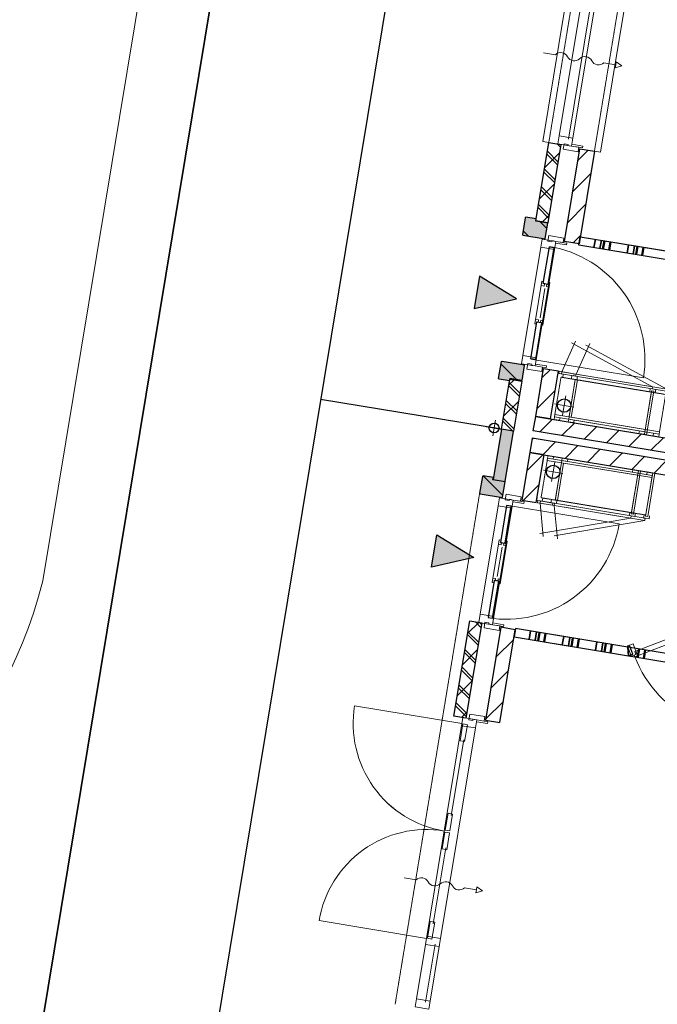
# Model space of a CAD drawing. Extents: x -1000932 to 2054797, y 285738 to 764020.
# Tile 40 of 256: x -313847 to -308629, y 542099 to 550157. Entities that reach past the tile are written whole.
import ezdxf

# ---------------------------------------------------------------- set-up
doc = ezdxf.new("R2010")
doc.units = 0
doc.header["$MEASUREMENT"] = 0
doc.header["$PDMODE"] = 33
doc.header["$PDSIZE"] = 1
doc.linetypes.add('DASHED', pattern=[0.75, 0.5, -0.25])
doc.layers.get('0').update_dxf_attribs({"color": 1, "linetype": 'CONTINUOUS'})
doc.layers.get('Defpoints').update_dxf_attribs({"linetype": 'CONTINUOUS'})
doc.layers.add('31.', color=7, linetype='CONTINUOUS')
doc.layers.add('HATCH_REACTORS', color=7, linetype='CONTINUOUS')
doc.styles.get("Standard").update_dxf_attribs({"font": 'romans.shx'})
doc.dimstyles.new('ARKEY_P_050A40_96', dxfattribs={"dimtxt": 324, "dimasz": 1, "dimexe": 0.18, "dimexo": 0.0625, "dimgap": 32.4, "dimtad": 0, "dimdec": 0, "dimzin": 0, "dimdsep": 46, "dimtxsty": 'Standard', "dimcen": 0.09, "dimse1": 1, "dimse2": 1, "dimclrd": 7, "dimadec": 0, "dimazin": 0, "dimtfac": 1, "dimtdec": 4, "dimtmove": 0, "dimatfit": 3, "dimfxl": 1, "dimtvp": 1, "dimtolj": 1, "dimtzin": 0, "dimlwd": 35, "dimarcsym": 0})
pattern_1 = [(45, (-31791.21, 918770.12), (106.06602, -106.066015), [])]
pattern_2 = [(135, (-31826.56, 918946.9), (84.852813, 84.852814), []), (135, (-31812.42, 918961.04), (84.852813, 84.852814), [])]
pattern_3 = [(135, (-31791.21, 918982.25), (106.066017, 106.06602), [])]

# ---------------------------------------------------------------- blocks, each defined once
blk = doc.blocks.new('*D85')
at = {"color": 7, "lineweight": 35, "transparency": 16777216}
blk.add_line((-313764.8, 541333), (-309905.1, 564674), dxfattribs=at)
at = {"color": 7, "transparency": 16777216}
for points in [[(-309905.3, 564674), (-309904.9, 564674), (-309904.9, 564675)], [(-313765, 541333), (-313764.7, 541333), (-313765, 541332)]]:
    blk.add_solid(points, dxfattribs=at)
at = {"layer": 'Defpoints', "color": 0, "transparency": 16777216}
for p in [(-309904.9, 564675), (-307028.3, 564199.3), (-310888.5, 540856.3)]:
    blk.add_point(p, dxfattribs=at)
at = {"color": 0, "transparency": 16777216, "insert": (-312154.6, 553056.4), "char_height": 324, "attachment_point": 5, "rotation": 80.61038}
blk.add_mtext('\\A1;23660', dxfattribs=at)

msp = doc.modelspace()

# ---------------------------------------------------------------- hatches: boundary and pattern name
at = {"layer": '31.', "linetype": 'Continuous'}
h = msp.add_hatch(dxfattribs=at)
h.set_pattern_fill('ARKEY_P_050A40_12', style=0, pattern_type=0)
h.set_pattern_definition(pattern_1)
h.paths.add_polyline_path([(-309523.744, 548496.029), (-309622.401, 548512.342), (-309516.369, 549153.654), (-309417.713, 549137.342)], flags=0)
h = msp.add_hatch(dxfattribs=at)
h.set_pattern_fill('ARKEY_P_050A40_33', style=0, pattern_type=0)
h.set_pattern_definition(pattern_2)
h.paths.add_polyline_path([(-309523.744, 548496.029), (-309622.401, 548512.342), (-309516.369, 549153.654), (-309417.713, 549137.342)], flags=0)
h = msp.add_hatch(dxfattribs=at)
h.set_pattern_fill('ARKEY_P_050A40_12', style=0, pattern_type=0)
h.set_pattern_definition(pattern_1)
h.paths.add_polyline_path([(-309523.744, 548496.029), (-309622.401, 548512.342), (-309516.369, 549153.654), (-309417.713, 549137.342)], flags=0)
h = msp.add_hatch(dxfattribs=at)
h.set_pattern_fill('ARKEY_P_050A40_33', style=0, pattern_type=0)
h.set_pattern_definition(pattern_2)
h.paths.add_polyline_path([(-309523.744, 548496.029), (-309622.401, 548512.342), (-309516.369, 549153.654), (-309417.713, 549137.342)], flags=0)
h = msp.add_hatch(dxfattribs=at)
h.set_pattern_fill('ARKEY_P_050A40_12', style=0, pattern_type=0)
h.set_pattern_definition(pattern_1)
h.paths.add_polyline_path([(-309261.463, 549101.373), (-309143.088, 549081.779), (-309268.713, 548322.092), (-309387.088, 548341.686)], flags=0)
h = msp.add_hatch(dxfattribs=at)
h.set_pattern_fill('ARKEY_P_050A40_12', style=0, pattern_type=0)
h.set_pattern_definition(pattern_1)
h.paths.add_polyline_path([(-309261.463, 549101.373), (-309143.088, 549081.779), (-309268.713, 548322.092), (-309387.088, 548341.686)], flags=0)
for color, points in [(253, [(-309524.557, 548491.092), (-309623.213, 548507.436), (-309619.963, 548527.154), (-309703.807, 548541.029), (-309709.557, 548536.904), (-309732.401, 548398.779), (-309728.307, 548393.029), (-309545.776, 548362.842), (-309544.963, 548367.779)]), (253, [(-309524.557, 548491.092), (-309623.213, 548507.436), (-309619.963, 548527.154), (-309703.807, 548541.029), (-309709.557, 548536.904), (-309732.401, 548398.779), (-309728.307, 548393.029), (-309545.776, 548362.842), (-309544.963, 548367.779)]), (7, [(-310126.119, 547794.904), (-309779.807, 547872.467), (-310082.713, 548057.342)]), (7, [(-310126.119, 547794.904), (-309779.807, 547872.467), (-310082.713, 548057.342)]), (253, [(-309737.307, 547204.592), (-309835.963, 547220.904), (-309839.244, 547201.154), (-309923.088, 547215.029), (-309927.213, 547220.779), (-309904.369, 547358.904), (-309898.619, 547363.029), (-309716.088, 547332.842), (-309716.932, 547327.904)]), (253, [(-309737.307, 547204.592), (-309835.963, 547220.904), (-309839.244, 547201.154), (-309923.088, 547215.029), (-309927.213, 547220.779), (-309904.369, 547358.904), (-309898.619, 547363.029), (-309716.088, 547332.842), (-309716.932, 547327.904)]), (7, [(-309805.994, 546789.248), (-309904.651, 546805.561), (-309972.526, 546395.123), (-309873.869, 546378.811)]), (7, [(-309805.994, 546789.217), (-309904.651, 546805.529), (-309972.526, 546395.092), (-309873.869, 546378.779)]), (253, [(-309874.682, 546373.873), (-309973.338, 546390.186), (-309970.088, 546409.904), (-310053.932, 546423.779), (-310059.682, 546419.654), (-310082.526, 546281.529), (-310078.432, 546275.779), (-309895.901, 546245.592), (-309895.088, 546250.529)]), (253, [(-309874.682, 546373.873), (-309973.338, 546390.186), (-309970.088, 546409.936), (-310053.932, 546423.779), (-310059.682, 546419.686), (-310082.526, 546281.561), (-310078.401, 546275.811), (-309895.901, 546245.623), (-309895.088, 546250.561)]), (7, [(-310432.838, 545940.123), (-310129.932, 545755.217), (-310476.244, 545677.686)]), (7, [(-310432.838, 545940.123), (-310129.932, 545755.217), (-310476.244, 545677.686)])]:
    msp.add_hatch(color=color, dxfattribs=at).paths.add_polyline_path(points, flags=0)
h = msp.add_hatch(dxfattribs=at)
h.set_pattern_fill('ARKEY_P_050A40_17', style=0, pattern_type=0)
h.set_pattern_definition(pattern_3)
h.paths.add_polyline_path([(-309524.557, 548491.092), (-309623.213, 548507.436), (-309619.963, 548527.154), (-309703.807, 548541.029), (-309709.557, 548536.904), (-309732.401, 548398.779), (-309728.307, 548393.029), (-309545.776, 548362.842), (-309544.963, 548367.779)], flags=0)
h = msp.add_hatch(dxfattribs=at)
h.set_pattern_fill('ARKEY_P_050A40_17', style=0, pattern_type=0)
h.set_pattern_definition(pattern_3)
h.paths.add_polyline_path([(-309524.557, 548491.092), (-309623.213, 548507.436), (-309619.963, 548527.154), (-309703.807, 548541.029), (-309709.557, 548536.904), (-309732.401, 548398.779), (-309728.307, 548393.029), (-309545.776, 548362.842), (-309544.963, 548367.779)], flags=0)
h = msp.add_hatch(dxfattribs=at)
h.set_pattern_fill('ARKEY_P_050A40_17', style=0, pattern_type=0)
h.set_pattern_definition(pattern_3)
h.paths.add_polyline_path([(-309737.307, 547204.592), (-309835.963, 547220.904), (-309839.244, 547201.154), (-309923.088, 547215.029), (-309927.213, 547220.779), (-309904.369, 547358.904), (-309898.619, 547363.029), (-309716.088, 547332.842), (-309716.932, 547327.904)], flags=0)
h = msp.add_hatch(dxfattribs=at)
h.set_pattern_fill('ARKEY_P_050A40_17', style=0, pattern_type=0)
h.set_pattern_definition(pattern_3)
h.paths.add_polyline_path([(-309737.307, 547204.592), (-309835.963, 547220.904), (-309839.244, 547201.154), (-309923.088, 547215.029), (-309927.213, 547220.779), (-309904.369, 547358.904), (-309898.619, 547363.029), (-309716.088, 547332.842), (-309716.932, 547327.904)], flags=0)
h = msp.add_hatch(dxfattribs=at)
h.set_pattern_fill('ARKEY_P_050A40_12', style=0, pattern_type=0)
h.set_pattern_definition(pattern_1)
h.paths.add_polyline_path([(-309559.057, 547301.811), (-309440.682, 547282.217), (-309505.276, 546891.529), (-309623.682, 546911.092)], flags=0)
h = msp.add_hatch(dxfattribs=at)
h.set_pattern_fill('ARKEY_P_050A40_12', style=0, pattern_type=0)
h.set_pattern_definition(pattern_1)
h.paths.add_polyline_path([(-309559.057, 547301.811), (-309440.682, 547282.217), (-309505.276, 546891.529), (-309623.682, 546911.092)], flags=0)
h = msp.add_hatch(dxfattribs=at)
h.set_pattern_fill('ARKEY_P_050A40_12', style=0, pattern_type=0)
h.set_pattern_definition(pattern_1)
h.paths.add_polyline_path([(-309805.994, 546789.217), (-309904.651, 546805.529), (-309836.776, 547215.967), (-309738.119, 547199.654)], flags=0)
h = msp.add_hatch(dxfattribs=at)
h.set_pattern_fill('ARKEY_P_050A40_33', style=0, pattern_type=0)
h.set_pattern_definition(pattern_2)
h.paths.add_polyline_path([(-309805.994, 546789.217), (-309904.651, 546805.529), (-309836.776, 547215.967), (-309738.119, 547199.654)], flags=0)
h = msp.add_hatch(dxfattribs=at)
h.set_pattern_fill('ARKEY_P_050A40_12', style=0, pattern_type=0)
h.set_pattern_definition(pattern_1)
h.paths.add_polyline_path([(-309805.994, 546789.217), (-309904.651, 546805.529), (-309836.776, 547215.967), (-309738.119, 547199.654)], flags=0)
h = msp.add_hatch(dxfattribs=at)
h.set_pattern_fill('ARKEY_P_050A40_33', style=0, pattern_type=0)
h.set_pattern_definition(pattern_2)
h.paths.add_polyline_path([(-309805.994, 546789.217), (-309904.651, 546805.529), (-309836.776, 547215.967), (-309738.119, 547199.654)], flags=0)
h = msp.add_hatch(dxfattribs=at)
h.set_pattern_fill('ARKEY_P_050A40_12', style=0, pattern_type=0)
h.set_pattern_definition(pattern_1)
h.paths.add_polyline_path([(-309643.244, 546792.717), (-309623.682, 546911.092), (-298820.401, 545124.592), (-298839.963, 545006.217)], flags=0)
h = msp.add_hatch(dxfattribs=at)
h.set_pattern_fill('ARKEY_P_050A40_12', style=0, pattern_type=0)
h.set_pattern_definition(pattern_1)
h.paths.add_polyline_path([(-309643.244, 546792.717), (-309623.682, 546911.092), (-298820.401, 545124.592), (-298839.963, 545006.217)], flags=0)
h = msp.add_hatch(dxfattribs=at)
h.set_pattern_fill('ARKEY_P_050A40_12', style=0, pattern_type=0)
h.set_pattern_definition(pattern_1)
h.paths.add_polyline_path([(-309653.026, 546733.529), (-309672.619, 546615.123), (-298869.338, 544828.623), (-298849.744, 544946.998)], flags=0)
h = msp.add_hatch(dxfattribs=at)
h.set_pattern_fill('ARKEY_P_050A40_12', style=0, pattern_type=0)
h.set_pattern_definition(pattern_1)
h.paths.add_polyline_path([(-309653.026, 546733.529), (-309672.619, 546615.123), (-298869.338, 544828.623), (-298849.744, 544946.998)], flags=0)
h = msp.add_hatch(dxfattribs=at)
h.set_pattern_fill('ARKEY_P_050A40_12', style=0, pattern_type=0)
h.set_pattern_definition(pattern_1)
h.paths.add_polyline_path([(-309737.213, 546224.436), (-309618.838, 546204.873), (-309554.213, 546595.561), (-309672.619, 546615.154)], flags=0)
h = msp.add_hatch(dxfattribs=at)
h.set_pattern_fill('ARKEY_P_050A40_12', style=0, pattern_type=0)
h.set_pattern_definition(pattern_1)
h.paths.add_polyline_path([(-309737.213, 546224.436), (-309618.838, 546204.842), (-309554.213, 546595.561), (-309672.619, 546615.123)], flags=0)
h = msp.add_hatch(dxfattribs=at)
h.set_pattern_fill('ARKEY_P_050A40_17', style=0, pattern_type=0)
h.set_pattern_definition(pattern_3)
h.paths.add_polyline_path([(-309874.682, 546373.873), (-309973.338, 546390.186), (-309970.088, 546409.904), (-310053.932, 546423.779), (-310059.682, 546419.654), (-310082.526, 546281.529), (-310078.432, 546275.779), (-309895.901, 546245.592), (-309895.088, 546250.529)], flags=0)
h = msp.add_hatch(dxfattribs=at)
h.set_pattern_fill('ARKEY_P_050A40_17', style=0, pattern_type=0)
h.set_pattern_definition(pattern_3)
h.paths.add_polyline_path([(-309874.682, 546373.873), (-309973.338, 546390.186), (-309970.088, 546409.936), (-310053.932, 546423.779), (-310059.682, 546419.686), (-310082.526, 546281.561), (-310078.401, 546275.811), (-309895.901, 546245.623), (-309895.088, 546250.561)], flags=0)
h = msp.add_hatch(dxfattribs=at)
h.set_pattern_fill('ARKEY_P_050A40_12', style=0, pattern_type=0)
h.set_pattern_definition(pattern_1)
h.paths.add_polyline_path([(-310164.057, 545236.842), (-310065.401, 545220.529), (-310194.307, 544441.092), (-310292.963, 544457.436)], flags=0)
h = msp.add_hatch(dxfattribs=at)
h.set_pattern_fill('ARKEY_P_050A40_33', style=0, pattern_type=0)
h.set_pattern_definition(pattern_2)
h.paths.add_polyline_path([(-310164.057, 545236.842), (-310065.401, 545220.529), (-310194.307, 544441.092), (-310292.963, 544457.436)], flags=0)
h = msp.add_hatch(dxfattribs=at)
h.set_pattern_fill('ARKEY_P_050A40_12', style=0, pattern_type=0)
h.set_pattern_definition(pattern_1)
h.paths.add_polyline_path([(-310164.057, 545236.842), (-310065.401, 545220.529), (-310194.307, 544441.123), (-310292.963, 544457.436)], flags=0)
h = msp.add_hatch(dxfattribs=at)
h.set_pattern_fill('ARKEY_P_050A40_33', style=0, pattern_type=0)
h.set_pattern_definition(pattern_2)
h.paths.add_polyline_path([(-310164.057, 545236.842), (-310065.401, 545220.529), (-310194.307, 544441.123), (-310292.963, 544457.436)], flags=0)
h = msp.add_hatch(dxfattribs=at)
h.set_pattern_fill('ARKEY_P_050A40_12', style=0, pattern_type=0)
h.set_pattern_definition(pattern_1)
h.paths.add_polyline_path([(-310034.807, 544424.873), (-309916.432, 544405.279), (-309790.807, 545164.967), (-309909.182, 545184.561)], flags=0)
h = msp.add_hatch(dxfattribs=at)
h.set_pattern_fill('ARKEY_P_050A40_12', style=0, pattern_type=0)
h.set_pattern_definition(pattern_1)
h.paths.add_polyline_path([(-310034.807, 544424.873), (-309916.432, 544405.311), (-309790.776, 545164.998), (-309909.182, 545184.561)], flags=0)

# ---------------------------------------------------------------- linework, layer by layer
at = {"layer": '31.', "color": 7, "linetype": 'Continuous', "lineweight": 35}
for p, q in [((-309147.026, 548291.811), (-309135.619, 548360.873)), ((-309097.682, 548283.654), (-309086.276, 548352.717)), ((-308875.713, 548246.936), (-308864.276, 548315.998)), ((-308826.369, 548238.779), (-308814.963, 548307.842)), ((-309677.276, 545085.404), (-309665.838, 545154.467)), ((-309627.932, 545077.248), (-309616.526, 545146.311)), ((-309405.932, 545040.529), (-309394.526, 545109.592)), ((-309356.619, 545032.373), (-309345.182, 545101.436)), ((-309134.619, 544995.686), (-309123.213, 545064.748)), ((-309085.307, 544987.529), (-309073.869, 545056.592))]:
    msp.add_line(p, q, dxfattribs=at)
at = {"layer": '31.', "color": 7, "linetype": 'Continuous', "lineweight": 50}
for p, q in [((-309072.994, 548279.561), (-309061.588, 548348.623)), ((-309023.682, 548271.404), (-309012.244, 548340.467)), ((-308801.682, 548234.717), (-308790.276, 548303.779)), ((-308752.369, 548226.561), (-308740.932, 548295.623)), ((-309603.244, 545073.154), (-309591.838, 545142.217)), ((-309553.932, 545064.998), (-309542.494, 545134.061)), ((-309331.932, 545028.279), (-309320.526, 545097.342)), ((-309282.619, 545020.123), (-309271.182, 545089.186)), ((-309060.619, 544983.436), (-309049.213, 545052.498)), ((-309011.276, 544975.279), (-308999.869, 545044.342)), ((-308789.307, 544938.561), (-308777.869, 545007.623)), ((-308739.963, 544930.404), (-308728.557, 544999.467))]:
    msp.add_line(p, q, dxfattribs=at)
at = {"layer": '31.', "color": 7, "linetype": 'Continuous', "lineweight": 18, "ltscale": 10}
msp.add_lwpolyline([(-318245.151, 571696.279), (-312154.151, 569369.654, -0.35648428), (-310264.932, 566077.717), (-313657.057, 545565.342, -0.2734778), (-316487.744, 542726.686), (-319885.557, 541768.592)], format="xyb", dxfattribs=at)
at = {"layer": '31.', "color": 7, "linetype": 'Continuous', "lineweight": 25, "ltscale": 10}
for points in [[(-307028.088, 564199.279), (-308507.994, 564444.029), (-312368.151, 541101.029), (-310888.463, 540856.342)], [(-309622.401, 548512.342), (-309516.369, 549153.654)], [(-309622.401, 548512.342), (-309516.369, 549153.654)], [(-309417.713, 549137.342), (-309523.744, 548496.029)], [(-309417.713, 549137.342), (-309523.744, 548496.029)], [(-309516.369, 549153.654), (-309417.713, 549137.342)], [(-309516.369, 549153.654), (-309417.713, 549137.342)], [(-309387.088, 548341.686), (-309261.463, 549101.373)], [(-309387.088, 548341.686), (-309261.463, 549101.373)], [(-309143.088, 549081.779), (-309268.713, 548322.092)], [(-309143.088, 549081.779), (-309268.713, 548322.092)], [(-309261.463, 549101.373), (-309143.088, 549081.779)], [(-309261.463, 549101.373), (-309143.088, 549081.779)], [(-309523.744, 548496.029), (-309622.401, 548512.342)], [(-309523.744, 548496.029), (-309622.401, 548512.342)], [(-309268.713, 548322.092), (-309387.088, 548341.686)], [(-309268.713, 548322.092), (-309387.088, 548341.686)], [(-309623.682, 546911.092), (-309559.057, 547301.811)], [(-309623.682, 546911.092), (-309559.057, 547301.811)], [(-309559.057, 547301.811), (-309440.682, 547282.217)], [(-309559.057, 547301.811), (-309440.682, 547282.217)], [(-309440.682, 547282.217), (-309505.276, 546891.529)], [(-309440.682, 547282.217), (-309505.276, 546891.529)], [(-309904.651, 546805.529), (-309836.776, 547215.967)], [(-309904.651, 546805.529), (-309836.776, 547215.967)], [(-309836.776, 547215.967), (-309738.119, 547199.654)], [(-309836.776, 547215.967), (-309738.119, 547199.654)], [(-309738.119, 547199.654), (-309805.994, 546789.217)], [(-309738.119, 547199.654), (-309805.994, 546789.217)], [(-309904.651, 546805.592), (-311384.338, 547050.279)], [(-309643.244, 546792.717), (-309623.682, 546911.092)], [(-309643.244, 546792.717), (-309623.682, 546911.092)], [(-309623.682, 546911.092), (-298820.401, 545124.592)], [(-309505.276, 546891.529), (-309623.682, 546911.092)], [(-309623.682, 546911.092), (-298820.401, 545124.592)], [(-309505.276, 546891.529), (-309623.682, 546911.092)], [(-309904.651, 546805.561), (-309972.526, 546395.123)], [(-309904.651, 546805.529), (-309972.526, 546395.092)], [(-309805.994, 546789.248), (-309904.651, 546805.561)], [(-309805.994, 546789.217), (-309904.651, 546805.529)], [(-309805.994, 546789.217), (-309904.651, 546805.529)], [(-309805.994, 546789.217), (-309904.651, 546805.529)], [(-309873.869, 546378.811), (-309805.994, 546789.248)], [(-309873.869, 546378.779), (-309805.994, 546789.217)], [(-298839.963, 545006.217), (-309643.244, 546792.717)], [(-298839.963, 545006.217), (-309643.244, 546792.717)], [(-309653.026, 546733.529), (-309672.619, 546615.123)], [(-309653.026, 546733.529), (-309672.619, 546615.123)], [(-298849.744, 544946.998), (-309653.026, 546733.529)], [(-298849.744, 544946.998), (-309653.026, 546733.529)], [(-309672.619, 546615.154), (-309737.213, 546224.436)], [(-309672.619, 546615.123), (-309737.213, 546224.436)], [(-309554.213, 546595.561), (-309672.619, 546615.154)], [(-309672.619, 546615.123), (-298869.338, 544828.623)], [(-309554.213, 546595.561), (-309672.619, 546615.123)], [(-309672.619, 546615.123), (-298869.338, 544828.623)], [(-309618.838, 546204.842), (-309554.213, 546595.561)], [(-309618.838, 546204.873), (-309554.213, 546595.561)], [(-309972.526, 546395.123), (-309873.869, 546378.811)], [(-309972.526, 546395.092), (-309873.869, 546378.779)], [(-309737.213, 546224.436), (-309618.838, 546204.842)], [(-309737.213, 546224.436), (-309618.838, 546204.873)], [(-310292.963, 544457.436), (-310164.057, 545236.842)], [(-310292.963, 544457.436), (-310164.057, 545236.842)], [(-310065.401, 545220.529), (-310194.307, 544441.092)], [(-310065.401, 545220.529), (-310194.307, 544441.123)], [(-310164.057, 545236.842), (-310065.401, 545220.529)], [(-310164.057, 545236.842), (-310065.401, 545220.529)], [(-309909.182, 545184.561), (-310034.807, 544424.873)], [(-309909.182, 545184.561), (-310034.807, 544424.873)], [(-309916.432, 544405.311), (-309790.776, 545164.998)], [(-309916.432, 544405.279), (-309790.807, 545164.967)], [(-309790.807, 545164.967), (-309909.182, 545184.561)], [(-309790.776, 545164.998), (-309909.182, 545184.561)], [(-310194.307, 544441.092), (-310292.963, 544457.436)], [(-310194.307, 544441.123), (-310292.963, 544457.436)], [(-310034.807, 544424.873), (-309916.432, 544405.279)], [(-310034.807, 544424.873), (-309916.432, 544405.311)]]:
    msp.add_lwpolyline(points, dxfattribs=at)
at = {"layer": '31.', "color": 7, "linetype": 'Continuous', "lineweight": 18, "ltscale": 10}
for points in [[(-309124.807, 551521.498), (-309174.119, 551529.654), (-309565.682, 549161.811), (-309516.369, 549153.654)], [(-309124.807, 551521.498), (-309174.119, 551529.654), (-309565.682, 549161.811), (-309516.369, 549153.654)], [(-308748.244, 551469.342), (-308698.932, 551461.186), (-309093.744, 549073.623), (-309143.088, 549081.779)], [(-308748.244, 551469.342), (-308698.932, 551461.186), (-309093.744, 549073.623), (-309143.088, 549081.779)], [(-309431.432, 549207.498), (-309219.494, 550489.092)], [(-309431.432, 549207.498), (-309219.494, 550489.092)], [(-309356.276, 549180.904), (-309139.776, 550490.123)], [(-309356.276, 549180.904), (-309139.776, 550490.123)], [(-309321.744, 549172.123), (-309104.244, 550487.279)], [(-309321.744, 549172.123), (-309104.244, 550487.279)], [(-309329.901, 549122.811), (-309327.432, 549137.592)], [(-309329.901, 549122.811), (-309327.432, 549137.592)], [(-309240.119, 549107.967), (-309329.901, 549122.811)], [(-309240.119, 549107.967), (-309329.901, 549122.811)], [(-309327.432, 549137.592), (-309237.651, 549122.748)], [(-309327.432, 549137.592), (-309237.651, 549122.748)], [(-309237.651, 549122.748), (-309240.119, 549107.967)], [(-309237.651, 549122.748), (-309240.119, 549107.967)], [(-309458.776, 548343.404), (-309461.244, 548328.592)], [(-309458.776, 548343.404), (-309461.244, 548328.592)], [(-309461.244, 548328.592), (-309371.463, 548313.748)], [(-309461.244, 548328.592), (-309371.463, 548313.748)], [(-309368.994, 548328.561), (-309458.776, 548343.404)], [(-309368.994, 548328.561), (-309458.776, 548343.404)], [(-309371.463, 548313.748), (-309368.994, 548328.561)], [(-309371.463, 548313.748), (-309368.994, 548328.561)], [(-309270.338, 548312.217), (-309258.932, 548381.279)], [(-309270.338, 548312.217), (-309258.932, 548381.279)], [(-307987.744, 548100.123), (-309270.338, 548312.217)], [(-308351.776, 548160.342), (-309270.338, 548312.217)], [(-309258.932, 548381.279), (-307976.338, 548169.186)], [(-309258.932, 548381.279), (-308321.651, 548226.311)], [(-309582.182, 548295.904), (-309729.026, 547407.936)], [(-309582.182, 548295.904), (-309729.026, 547407.936)], [(-309466.932, 548294.061), (-309619.338, 547372.592)], [(-309466.932, 548294.061), (-309619.338, 547372.592)], [(-309506.244, 548298.529), (-309479.588, 548294.123)], [(-309506.244, 548298.529), (-309479.588, 548294.123)], [(-309577.776, 547985.529), (-309624.901, 547700.404)], [(-309577.776, 547985.529), (-309624.901, 547700.404)], [(-309549.057, 547956.936), (-309588.526, 547718.186)], [(-309549.057, 547956.936), (-309588.526, 547718.186)], [(-309512.651, 547974.748), (-309559.807, 547689.654)], [(-309512.651, 547974.748), (-309559.807, 547689.654)], [(-309410.244, 547276.186), (-309297.588, 547525.279)], [(-308668.338, 547153.498), (-308668.338, 547153.498), (-309330.588, 547512.811)], [(-309293.838, 547256.936), (-309181.182, 547506.029)], [(-308551.901, 547134.248), (-308551.901, 547134.248), (-309214.151, 547493.561)], [(-309657.963, 547380.998), (-309631.338, 547376.592)], [(-309657.963, 547380.998), (-309631.338, 547376.592)], [(-309627.494, 547323.248), (-309625.026, 547338.061)], [(-309627.494, 547323.248), (-309625.026, 547338.061)], [(-309625.026, 547338.061), (-309535.244, 547323.186)], [(-309625.026, 547338.061), (-309535.244, 547323.186)], [(-309537.713, 547308.404), (-309627.494, 547323.248)], [(-309537.713, 547308.404), (-309627.494, 547323.248)], [(-309535.244, 547323.186), (-309537.713, 547308.404)], [(-309535.244, 547323.186), (-309537.713, 547308.404)], [(-309402.807, 547229.342), (-309398.401, 547255.967), (-309443.776, 547263.467), (-309448.182, 547236.842)], [(-309448.182, 547236.842), (-309443.776, 547263.467), (-309398.401, 547255.967), (-309402.807, 547229.342)], [(-308671.276, 547135.717), (-309413.182, 547258.404), (-309410.244, 547276.186), (-308668.338, 547153.498), (-308671.276, 547135.717)], [(-309413.182, 547258.404), (-308671.276, 547135.717), (-308668.338, 547153.498), (-309410.244, 547276.186), (-309413.182, 547258.404)], [(-308554.838, 547116.467), (-309296.776, 547239.154), (-309293.838, 547256.936), (-308551.901, 547134.248), (-308554.838, 547116.467)], [(-309296.776, 547239.154), (-308554.838, 547116.467), (-308551.901, 547134.248), (-309293.838, 547256.936), (-309296.776, 547239.154)], [(-309286.369, 547210.092), (-309281.963, 547236.717), (-309327.338, 547244.217), (-309331.744, 547217.592)], [(-308657.276, 547116.186), (-308715.994, 546760.998), (-308733.744, 546763.936), (-308675.026, 547119.123), (-308657.276, 547116.186)], [(-308690.463, 547111.529), (-308686.057, 547138.186), (-308640.682, 547130.654), (-308645.088, 547104.029)], [(-309378.088, 547078.311), (-309404.213, 546920.467)], [(-309312.213, 546986.342), (-309470.088, 547012.436)], [(-309953.244, 546879.467), (-309974.463, 546751.186)], [(-309953.244, 546879.467), (-309974.463, 546751.186)], [(-309470.119, 546907.998), (-309473.713, 546886.311), (-309428.338, 546878.811), (-309424.744, 546900.498)], [(-309467.182, 546925.779), (-309470.119, 546907.998), (-308730.182, 546785.654), (-308727.244, 546803.404), (-309467.182, 546925.779)], [(-309353.713, 546888.748), (-309357.276, 546867.061), (-309311.901, 546859.561), (-309308.307, 546881.248)], [(-309350.776, 546906.529), (-309353.713, 546888.748), (-308613.744, 546766.404), (-308610.807, 546784.154), (-309350.776, 546906.529)], [(-309899.713, 546804.717), (-310027.994, 546825.936)], [(-309899.713, 546804.717), (-310027.994, 546825.936)], [(-308775.557, 546793.154), (-308779.151, 546771.436), (-308733.744, 546763.936), (-308730.182, 546785.654)], [(-308659.119, 546773.904), (-308662.713, 546752.186), (-308617.338, 546744.686), (-308613.744, 546766.404)], [(-309529.182, 546550.873), (-309526.244, 546568.623), (-308786.307, 546446.248), (-308789.213, 546428.498), (-309529.182, 546550.873)], [(-309526.244, 546568.623), (-309522.651, 546590.311), (-309477.276, 546582.811), (-309480.869, 546561.123)], [(-309493.932, 546377.779), (-309467.838, 546535.623)], [(-309412.744, 546531.623), (-309409.807, 546549.373), (-308669.869, 546427.029), (-308672.807, 546409.248), (-309412.744, 546531.623)], [(-309409.807, 546549.373), (-309406.244, 546571.092), (-309360.838, 546563.592), (-309364.432, 546541.873)], [(-309401.963, 546443.654), (-309559.807, 546469.748)], [(-308823.682, 546109.842), (-308764.932, 546465.029), (-308782.713, 546467.967), (-308841.432, 546112.779), (-308823.682, 546109.842)], [(-308831.682, 546453.748), (-308828.088, 546475.467), (-308782.713, 546467.967), (-308786.307, 546446.248)], [(-308715.244, 546434.529), (-308711.651, 546456.217), (-308666.276, 546448.717), (-308669.869, 546427.029)], [(-308707.244, 546090.623), (-308648.526, 546445.779), (-308666.276, 546448.717), (-308725.026, 546093.561), (-308707.244, 546090.623)], [(-309808.901, 546226.154), (-309811.338, 546211.342)], [(-309808.901, 546226.154), (-309811.338, 546211.373)], [(-309811.338, 546211.373), (-309721.557, 546196.529)], [(-309811.338, 546211.342), (-309721.557, 546196.498)], [(-309719.119, 546211.311), (-309808.901, 546226.154)], [(-309719.119, 546211.311), (-309808.901, 546226.154)], [(-309721.557, 546196.498), (-309719.119, 546211.311)], [(-309721.557, 546196.529), (-309719.119, 546211.311)], [(-309565.932, 546242.717), (-309570.338, 546216.092), (-309615.744, 546223.592), (-309611.338, 546250.248)], [(-309611.338, 546250.248), (-309615.744, 546223.623), (-309570.338, 546216.092), (-309565.932, 546242.748)], [(-308843.213, 546095.842), (-309585.151, 546218.529), (-309588.088, 546200.779), (-308846.151, 546078.092), (-308843.213, 546095.842)], [(-309585.151, 546218.529), (-308843.213, 546095.842), (-308846.151, 546078.092), (-309588.088, 546200.779), (-309585.151, 546218.529)], [(-309449.526, 546223.498), (-309453.932, 546196.842), (-309499.307, 546204.373), (-309494.901, 546230.998)], [(-310079.151, 545290.717), (-309932.307, 546178.654)], [(-310079.151, 545290.717), (-309932.307, 546178.654)], [(-309969.432, 545255.342), (-309817.057, 546176.842)], [(-309969.432, 545255.342), (-309817.057, 546176.811)], [(-309856.369, 546181.311), (-309829.713, 546176.904)], [(-309856.369, 546181.279), (-309829.713, 546176.873)], [(-309588.088, 546200.779), (-309561.619, 545928.654)], [(-308726.807, 546076.623), (-309468.713, 546199.311), (-309471.651, 546181.529), (-308729.744, 546058.842), (-308726.807, 546076.623)], [(-309468.713, 546199.311), (-308726.807, 546076.623), (-308729.744, 546058.842), (-309471.651, 546181.529), (-309468.713, 546199.311)], [(-309471.651, 546181.529), (-309445.213, 545909.436)], [(-308846.151, 546078.092), (-308846.151, 546078.092), (-309588.838, 545951.092)], [(-308729.744, 546058.842), (-308729.744, 546058.842), (-309472.401, 545931.842)], [(-308853.619, 546124.936), (-308858.026, 546098.311), (-308812.651, 546090.779), (-308808.244, 546117.436)], [(-308737.182, 546105.686), (-308741.588, 546079.061), (-308696.213, 546071.561), (-308691.807, 546098.186)], [(-309975.026, 545583.123), (-309927.901, 545868.248)], [(-309975.026, 545583.123), (-309927.901, 545868.248)], [(-309938.651, 545600.967), (-309899.151, 545839.717)], [(-309938.651, 545600.967), (-309899.151, 545839.686)], [(-309909.932, 545572.342), (-309862.776, 545857.467)], [(-309909.932, 545572.373), (-309862.776, 545857.467)], [(-310008.088, 545263.779), (-309981.463, 545259.373)], [(-310008.088, 545263.748), (-309981.463, 545259.342)], [(-308813.338, 544985.967), (-307944.494, 545318.311), (-307935.557, 545294.967), (-307921.557, 545300.342), (-307916.182, 545286.311), (-308812.244, 544943.561), (-308818.432, 544957.279), (-308804.401, 544962.623), (-308813.338, 544985.967)], [(-309977.588, 545205.998), (-309975.151, 545220.811)], [(-309977.588, 545206.029), (-309975.151, 545220.811)], [(-309887.807, 545191.186), (-309977.588, 545206.029)], [(-309887.807, 545191.154), (-309977.588, 545205.998)], [(-309975.151, 545220.811), (-309885.369, 545205.967)], [(-309975.151, 545220.811), (-309885.369, 545205.967)], [(-309885.369, 545205.967), (-309887.807, 545191.154)], [(-309885.369, 545205.967), (-309887.807, 545191.186)], [(-309789.151, 545174.842), (-309800.588, 545105.779)], [(-309789.151, 545174.842), (-309800.588, 545105.779)], [(-308506.588, 544962.748), (-309789.151, 545174.842)], [(-308870.588, 545022.967), (-309789.151, 545174.842)], [(-309800.588, 545105.779), (-308517.994, 544893.686)], [(-309800.588, 545105.779), (-308863.307, 544950.811)], [(-308853.776, 545029.404), (-308870.588, 545022.967)], [(-308828.744, 544964.029), (-308853.776, 545029.404)], [(-308863.307, 544950.811), (-308828.744, 544964.029)], [(-310227.119, 544395.873), (-310517.682, 542638.748)], [(-310227.119, 544395.842), (-310517.682, 542638.717)], [(-310117.432, 544360.498), (-310402.463, 542636.904)], [(-310117.432, 544360.498), (-310402.432, 542636.904)], [(-310106.494, 544426.592), (-310108.932, 544411.779)], [(-310106.494, 544426.592), (-310108.932, 544411.811)], [(-310108.932, 544411.811), (-310019.151, 544396.967)], [(-310108.932, 544411.779), (-310019.151, 544396.936)], [(-310016.713, 544411.748), (-310106.494, 544426.592)], [(-310016.713, 544411.748), (-310106.494, 544426.592)], [(-310019.151, 544396.936), (-310016.713, 544411.748)], [(-310019.151, 544396.967), (-310016.713, 544411.748)], [(-310212.869, 544264.373), (-310315.526, 543643.623)], [(-310212.869, 544264.373), (-310315.526, 543643.623)], [(-310359.213, 543379.404), (-310461.869, 542758.654)], [(-310359.244, 543379.373), (-310461.869, 542758.623)], [(-310525.838, 542589.404), (-310599.588, 542143.436)], [(-310525.838, 542589.404), (-310599.588, 542143.467)], [(-310446.119, 542590.404), (-310524.432, 542116.811)], [(-310446.119, 542590.404), (-310524.432, 542116.842)], [(-310410.588, 542587.592), (-310489.901, 542108.092)], [(-310410.619, 542587.561), (-310489.901, 542108.061)]]:
    msp.add_lwpolyline(points, dxfattribs=at)
at = {"layer": '31.', "color": 7, "linetype": 'DASHED', "lineweight": 18, "ltscale": 10}
for points in [[(-309516.369, 549153.654), (-309124.807, 551521.498)], [(-309516.369, 549153.654), (-309124.807, 551521.498)], [(-308748.244, 551469.342), (-309143.088, 549081.779)], [(-308748.244, 551469.342), (-309143.088, 549081.779)], [(-308727.244, 546803.404), (-308676.651, 547109.248), (-309416.619, 547231.623), (-309467.182, 546925.779)], [(-308610.807, 546784.154), (-308560.244, 547089.998), (-309300.182, 547212.373), (-309350.776, 546906.529)], [(-308789.213, 546428.498), (-308839.807, 546122.654), (-309579.744, 546245.029), (-309529.182, 546550.873)], [(-308672.807, 546409.248), (-308723.369, 546103.404), (-309463.338, 546225.779), (-309412.744, 546531.623)], [(-310083.338, 546276.623), (-310774.119, 542099.342)], [(-310083.338, 546276.592), (-310774.119, 542099.342)]]:
    msp.add_lwpolyline(points, dxfattribs=at)
at = {"layer": '31.', "color": 7, "linetype": 'Continuous', "lineweight": 13, "ltscale": 10}
for points in [[(-309560.088, 549887.092), (-309461.432, 549870.779, -0.49999999), (-309362.744, 549854.467, 0.49999999), (-309264.088, 549838.154, -0.49999999), (-309165.432, 549821.842, 0.49999999), (-309066.776, 549805.529), (-308968.119, 549789.217), (-308964.026, 549813.873), (-308918.776, 549781.061), (-308972.213, 549764.529), (-308968.119, 549789.217)], [(-309560.088, 549887.092), (-309461.432, 549870.779, -0.49999999), (-309362.744, 549854.467, 0.49999999), (-309264.088, 549838.154, -0.49999999), (-309165.432, 549821.842, 0.49999999), (-309066.776, 549805.529), (-308968.119, 549789.217), (-308964.026, 549813.873), (-308918.776, 549781.061), (-308972.213, 549764.529), (-308968.119, 549789.217)], [(-309511.338, 548301.404, -0.41421358), (-308742.244, 547227.529), (-309663.713, 547379.904)], [(-309511.338, 548301.404, -0.41421358), (-308742.244, 547227.529), (-309663.713, 547379.904)], [(-310013.838, 545262.686, 0.41421358), (-308939.963, 546031.779), (-309861.463, 546184.186)], [(-310013.838, 545262.686, 0.41421358), (-308939.963, 546031.779), (-309861.463, 546184.154)], [(-308811.651, 544943.779, 0.41421358), (-307573.651, 544390.842), (-307916.182, 545286.311)], [(-310372.401, 543517.279, -0.41421358), (-311105.682, 544541.154), (-310227.119, 544395.842)], [(-310372.401, 543517.311, -0.41421358), (-311105.682, 544541.154), (-310227.119, 544395.873)], [(-310372.401, 543517.279, 0.41421358), (-311396.276, 542783.998), (-310517.682, 542638.717)], [(-310372.401, 543517.311, 0.41421358), (-311396.244, 542784.029), (-310517.682, 542638.748)], [(-310700.401, 543133.686), (-310601.713, 543117.373, -0.49999999), (-310503.057, 543101.061, 0.49999999), (-310404.401, 543084.748, -0.49999999), (-310305.744, 543068.436, 0.49999999), (-310207.088, 543052.123), (-310108.432, 543035.779), (-310104.338, 543060.467), (-310059.088, 543027.623), (-310112.494, 543011.123), (-310108.432, 543035.779)], [(-310700.369, 543133.717), (-310601.713, 543117.373, -0.49999999), (-310503.057, 543101.061, 0.49999999), (-310404.401, 543084.748, -0.49999999), (-310305.744, 543068.436, 0.49999999), (-310207.088, 543052.123), (-310108.432, 543035.811), (-310104.338, 543060.467), (-310059.088, 543027.654), (-310112.494, 543011.154), (-310108.432, 543035.811)]]:
    msp.add_lwpolyline(points, format="xyb", dxfattribs=at)
at = {"layer": '31.', "color": 7, "linetype": 'Continuous', "lineweight": 18, "ltscale": 10}
for points in [[(-309431.432, 549207.498), (-309442.369, 549141.404), (-309329.901, 549122.811), (-309318.963, 549188.904)], [(-309431.432, 549207.498), (-309442.369, 549141.404), (-309329.901, 549122.811), (-309318.963, 549188.904)], [(-309269.713, 549112.842), (-309329.901, 549122.811), (-309329.901, 549122.811), (-309349.619, 549126.061), (-309349.619, 549126.061), (-309360.463, 549127.873), (-309358.994, 549136.748), (-309391.557, 549142.123), (-309399.057, 549096.748), (-309399.057, 549096.748), (-309275.744, 549076.342)], [(-309269.713, 549112.842), (-309329.901, 549122.811), (-309329.901, 549122.811), (-309349.619, 549126.061), (-309349.619, 549126.061), (-309360.463, 549127.873), (-309358.994, 549136.748), (-309391.557, 549142.123), (-309399.057, 549096.748), (-309399.057, 549096.748), (-309275.744, 549076.342)], [(-309398.588, 548333.436), (-309458.776, 548343.404), (-309458.776, 548343.404), (-309478.526, 548346.654), (-309478.526, 548346.654), (-309489.369, 548348.436), (-309490.838, 548339.561), (-309523.401, 548344.967), (-309515.901, 548390.342), (-309515.901, 548390.342), (-309392.557, 548369.936)], [(-309398.588, 548333.436), (-309458.776, 548343.404), (-309458.776, 548343.404), (-309478.526, 548346.654), (-309478.526, 548346.654), (-309489.369, 548348.436), (-309490.838, 548339.561), (-309523.401, 548344.967), (-309515.901, 548390.342), (-309515.901, 548390.342), (-309392.557, 548369.936)], [(-309582.182, 548295.904), (-309571.244, 548361.998), (-309458.776, 548343.404), (-309469.713, 548277.279)], [(-309582.182, 548295.904), (-309571.244, 548361.998), (-309458.776, 548343.404), (-309469.713, 548277.279)], [(-309555.807, 547977.311), (-309578.494, 547981.061), (-309572.463, 548017.561), (-309558.651, 548015.279), (-309561.682, 547997.029), (-309552.776, 547995.561)], [(-309555.807, 547977.311), (-309578.494, 547981.061), (-309572.463, 548017.561), (-309558.651, 548015.279), (-309561.682, 547997.029), (-309552.776, 547995.561)], [(-309536.088, 547974.061), (-309513.369, 547970.311), (-309507.338, 548006.811), (-309521.151, 548009.092), (-309524.182, 547990.842), (-309533.057, 547992.311)], [(-309536.088, 547974.061), (-309513.369, 547970.311), (-309507.338, 548006.811), (-309521.151, 548009.092), (-309524.182, 547990.842), (-309533.057, 547992.311)], [(-309601.494, 547701.061), (-309624.182, 547704.811), (-309630.213, 547668.311), (-309616.401, 547666.029), (-309613.401, 547684.279), (-309604.494, 547682.811)], [(-309601.494, 547701.061), (-309624.182, 547704.811), (-309630.213, 547668.311), (-309616.401, 547666.029), (-309613.401, 547684.279), (-309604.494, 547682.811)], [(-309581.744, 547697.811), (-309559.057, 547694.061), (-309565.088, 547657.561), (-309578.901, 547659.842), (-309575.901, 547678.092), (-309584.776, 547679.561)], [(-309581.744, 547697.811), (-309559.057, 547694.061), (-309565.088, 547657.561), (-309578.901, 547659.842), (-309575.901, 547678.092), (-309584.776, 547679.561)], [(-309729.026, 547407.936), (-309739.963, 547341.842), (-309627.494, 547323.248), (-309616.557, 547389.342)], [(-309729.026, 547407.936), (-309739.963, 547341.842), (-309627.494, 547323.248), (-309616.557, 547389.342)], [(-309567.307, 547313.311), (-309627.494, 547323.248), (-309627.494, 547323.248), (-309647.213, 547326.498), (-309647.213, 547326.498), (-309658.057, 547328.311), (-309656.588, 547337.186), (-309689.151, 547342.561), (-309696.651, 547297.186), (-309696.651, 547297.186), (-309573.338, 547276.779)], [(-309567.307, 547313.311), (-309627.494, 547323.248), (-309627.494, 547323.248), (-309647.213, 547326.498), (-309647.213, 547326.498), (-309658.057, 547328.311), (-309656.588, 547337.186), (-309689.151, 547342.561), (-309696.651, 547297.186), (-309696.651, 547297.186), (-309573.338, 547276.779)], [(-309307.651, 547259.217), (-309430.963, 547279.592), (-309433.901, 547261.842), (-309310.588, 547241.436)], [(-309300.182, 547212.373), (-309350.776, 546906.529), (-309332.994, 546903.592), (-309282.432, 547209.436)], [(-309463.338, 546225.779), (-309412.744, 546531.623), (-309394.994, 546528.686), (-309445.588, 546222.842)], [(-309932.307, 546178.654), (-309921.369, 546244.748), (-309808.901, 546226.154), (-309819.838, 546160.061)], [(-309932.307, 546178.654), (-309921.369, 546244.748), (-309808.901, 546226.154), (-309819.838, 546160.061)], [(-309748.713, 546216.217), (-309808.901, 546226.154), (-309808.901, 546226.154), (-309828.619, 546229.436), (-309828.619, 546229.436), (-309839.494, 546231.217), (-309840.963, 546222.342), (-309873.526, 546227.717), (-309865.994, 546273.123), (-309865.994, 546273.123), (-309742.682, 546252.717)], [(-309748.713, 546216.186), (-309808.901, 546226.154), (-309808.901, 546226.154), (-309828.651, 546229.404), (-309828.651, 546229.404), (-309839.494, 546231.217), (-309840.963, 546222.311), (-309873.526, 546227.717), (-309866.026, 546273.092), (-309866.026, 546273.092), (-309742.682, 546252.686)], [(-309485.463, 546183.842), (-309608.807, 546204.217), (-309605.869, 546221.967), (-309482.526, 546201.592)], [(-309905.932, 545860.061), (-309928.619, 545863.811), (-309922.588, 545900.342), (-309908.776, 545898.029), (-309911.776, 545879.779), (-309902.901, 545878.311)], [(-309905.932, 545860.092), (-309928.619, 545863.842), (-309922.588, 545900.342), (-309908.776, 545898.061), (-309911.776, 545879.811), (-309902.901, 545878.342)], [(-309886.213, 545856.811), (-309863.494, 545853.061), (-309857.463, 545889.561), (-309871.276, 545891.842), (-309874.307, 545873.592), (-309883.182, 545875.061)], [(-309886.182, 545856.811), (-309863.494, 545853.061), (-309857.463, 545889.592), (-309871.276, 545891.873), (-309874.307, 545873.623), (-309883.182, 545875.092)], [(-309951.619, 545583.811), (-309974.307, 545587.592), (-309980.338, 545551.061), (-309966.526, 545548.779), (-309963.494, 545567.029), (-309954.619, 545565.561)], [(-309951.619, 545583.842), (-309974.307, 545587.592), (-309980.338, 545551.092), (-309966.526, 545548.811), (-309963.494, 545567.061), (-309954.619, 545565.592)], [(-309931.869, 545580.592), (-309909.182, 545576.811), (-309915.213, 545540.311), (-309929.026, 545542.592), (-309926.026, 545560.842), (-309934.901, 545562.311)], [(-309931.869, 545580.561), (-309909.182, 545576.811), (-309915.213, 545540.311), (-309929.026, 545542.592), (-309926.026, 545560.842), (-309934.901, 545562.311)], [(-310079.151, 545290.717), (-310090.088, 545224.592), (-309977.588, 545205.998), (-309966.682, 545272.092)], [(-310079.151, 545290.717), (-310090.057, 545224.623), (-309977.588, 545206.029), (-309966.682, 545272.123)], [(-309917.432, 545196.061), (-309977.588, 545206.029), (-309977.588, 545206.029), (-309997.338, 545209.279), (-309997.338, 545209.279), (-310008.182, 545211.061), (-310006.713, 545219.967), (-310039.276, 545225.342), (-310046.776, 545179.967), (-310046.776, 545179.967), (-309923.463, 545159.561)], [(-309917.432, 545196.061), (-309977.588, 545205.998), (-309977.588, 545205.998), (-309997.338, 545209.279), (-309997.338, 545209.279), (-310008.182, 545211.061), (-310006.713, 545219.936), (-310039.276, 545225.311), (-310046.776, 545179.936), (-310046.776, 545179.936), (-309923.463, 545159.561)], [(-308818.182, 544957.342), (-308794.838, 544966.279), (-308826.994, 545050.342), (-308873.682, 545032.498), (-308841.526, 544948.436)], [(-310229.901, 544379.092), (-310218.963, 544445.217), (-310106.494, 544426.592), (-310117.432, 544360.498)], [(-310229.901, 544379.092), (-310218.963, 544445.186), (-310106.494, 544426.592), (-310117.432, 544360.498)], [(-310046.307, 544416.654), (-310106.494, 544426.592), (-310106.494, 544426.592), (-310126.213, 544429.873), (-310126.213, 544429.873), (-310137.088, 544431.654), (-310138.557, 544422.779), (-310171.088, 544428.154), (-310163.588, 544473.561), (-310163.588, 544473.561), (-310040.276, 544453.154)], [(-310046.307, 544416.623), (-310106.494, 544426.592), (-310106.494, 544426.592), (-310126.213, 544429.842), (-310126.213, 544429.842), (-310137.088, 544431.654), (-310138.557, 544422.779), (-310171.088, 544428.154), (-310163.588, 544473.529), (-310163.588, 544473.529), (-310040.276, 544453.154)], [(-310220.432, 544393.342), (-310182.963, 544387.123), (-310205.807, 544248.998), (-310243.276, 544255.217)], [(-310220.432, 544393.342), (-310182.963, 544387.154), (-310205.807, 544249.029), (-310243.276, 544255.217)], [(-310364.213, 543523.967), (-310326.713, 543517.779), (-310303.869, 543655.873), (-310341.369, 543662.092)], [(-310364.213, 543523.936), (-310326.713, 543517.748), (-310303.869, 543655.873), (-310341.369, 543662.061)], [(-310366.776, 543508.373), (-310329.307, 543502.154), (-310352.151, 543364.029), (-310389.619, 543370.248)], [(-310366.807, 543508.342), (-310329.307, 543502.154), (-310352.151, 543364.029), (-310389.619, 543370.217)], [(-310510.557, 542638.967), (-310473.057, 542632.779), (-310450.213, 542770.904), (-310487.713, 542777.092)], [(-310510.557, 542638.967), (-310473.057, 542632.779), (-310450.213, 542770.904), (-310487.713, 542777.092)], [(-310514.932, 542655.498), (-310525.838, 542589.404), (-310413.369, 542570.779), (-310402.463, 542636.904)], [(-310514.932, 542655.498), (-310525.838, 542589.404), (-310413.369, 542570.811), (-310402.432, 542636.904)], [(-310599.588, 542143.467), (-310610.526, 542077.373), (-310498.057, 542058.748), (-310487.119, 542124.873)], [(-310599.588, 542143.436), (-310610.526, 542077.342), (-310498.057, 542058.748), (-310487.119, 542124.842)]]:
    msp.add_lwpolyline(points, close=True, dxfattribs=at)
at = {"layer": '31.', "color": 7, "linetype": 'Continuous', "lineweight": 25, "ltscale": 10}
for points in [[(-309524.557, 548491.092), (-309623.213, 548507.436), (-309619.963, 548527.154), (-309703.807, 548541.029), (-309709.557, 548536.904), (-309732.401, 548398.779), (-309728.307, 548393.029), (-309545.776, 548362.842), (-309544.963, 548367.779)], [(-309524.557, 548491.092), (-309623.213, 548507.436), (-309619.963, 548527.154), (-309703.807, 548541.029), (-309709.557, 548536.904), (-309732.401, 548398.779), (-309728.307, 548393.029), (-309545.776, 548362.842), (-309544.963, 548367.779)], [(-309561.682, 547997.029), (-309511.651, 548299.436), (-309474.182, 548293.217), (-309524.182, 547990.842)], [(-309561.682, 547997.029), (-309511.651, 548299.436), (-309474.182, 548293.217), (-309524.182, 547990.842)], [(-309663.401, 547381.904), (-309613.401, 547684.311), (-309575.901, 547678.092), (-309625.901, 547375.686)], [(-309663.401, 547381.904), (-309613.401, 547684.311), (-309575.901, 547678.092), (-309625.901, 547375.686)], [(-309737.307, 547204.592), (-309835.963, 547220.904), (-309839.244, 547201.154), (-309923.088, 547215.029), (-309927.213, 547220.779), (-309904.369, 547358.904), (-309898.619, 547363.029), (-309716.088, 547332.842), (-309716.932, 547327.904)], [(-309737.307, 547204.592), (-309835.963, 547220.904), (-309839.244, 547201.154), (-309923.088, 547215.029), (-309927.213, 547220.779), (-309904.369, 547358.904), (-309898.619, 547363.029), (-309716.088, 547332.842), (-309716.932, 547327.904)], [(-309874.682, 546373.873), (-309973.338, 546390.186), (-309970.088, 546409.904), (-310053.932, 546423.779), (-310059.682, 546419.654), (-310082.526, 546281.529), (-310078.432, 546275.779), (-309895.901, 546245.592), (-309895.088, 546250.529)], [(-309874.682, 546373.873), (-309973.338, 546390.186), (-309970.088, 546409.936), (-310053.932, 546423.779), (-310059.682, 546419.686), (-310082.526, 546281.561), (-310078.401, 546275.811), (-309895.901, 546245.623), (-309895.088, 546250.561)], [(-309861.776, 546182.186), (-309911.807, 545879.779), (-309874.307, 545873.592), (-309824.307, 546175.998)], [(-309861.776, 546182.217), (-309911.776, 545879.779), (-309874.307, 545873.592), (-309824.307, 546175.998)], [(-309963.494, 545567.061), (-310013.526, 545264.654), (-309976.026, 545258.467), (-309926.026, 545560.842)], [(-309963.494, 545567.029), (-310013.526, 545264.654), (-309976.026, 545258.436), (-309926.026, 545560.842)]]:
    msp.add_lwpolyline(points, close=True, dxfattribs=at)
at = {"layer": '31.', "color": 7, "linetype": 'Continuous'}
for centre, radius in [((-309391.151, 546999.373), 54.986), ((-309963.869, 546815.311), 39.97), ((-309963.869, 546815.311), 39.97), ((-309480.901, 546456.717), 54.986)]:
    msp.add_circle(centre, radius, dxfattribs=at)
at = {"layer": 'HATCH_REACTORS', "ltscale": 10}
for points in [[(-309523.744, 548496.029), (-309622.401, 548512.342), (-309516.369, 549153.654), (-309417.713, 549137.342)], [(-309523.744, 548496.029), (-309622.401, 548512.342), (-309516.369, 549153.654), (-309417.713, 549137.342)], [(-309523.744, 548496.029), (-309622.401, 548512.342), (-309516.369, 549153.654), (-309417.713, 549137.342)], [(-309523.744, 548496.029), (-309622.401, 548512.342), (-309516.369, 549153.654), (-309417.713, 549137.342)], [(-309261.463, 549101.373), (-309143.088, 549081.779), (-309268.713, 548322.092), (-309387.088, 548341.686)], [(-309261.463, 549101.373), (-309143.088, 549081.779), (-309268.713, 548322.092), (-309387.088, 548341.686)], [(-309524.557, 548491.092), (-309623.213, 548507.436), (-309619.963, 548527.154), (-309703.807, 548541.029), (-309709.557, 548536.904), (-309732.401, 548398.779), (-309728.307, 548393.029), (-309545.776, 548362.842), (-309544.963, 548367.779)], [(-309524.557, 548491.092), (-309623.213, 548507.436), (-309619.963, 548527.154), (-309703.807, 548541.029), (-309709.557, 548536.904), (-309732.401, 548398.779), (-309728.307, 548393.029), (-309545.776, 548362.842), (-309544.963, 548367.779)], [(-309524.557, 548491.092), (-309623.213, 548507.436), (-309619.963, 548527.154), (-309703.807, 548541.029), (-309709.557, 548536.904), (-309732.401, 548398.779), (-309728.307, 548393.029), (-309545.776, 548362.842), (-309544.963, 548367.779)], [(-309524.557, 548491.092), (-309623.213, 548507.436), (-309619.963, 548527.154), (-309703.807, 548541.029), (-309709.557, 548536.904), (-309732.401, 548398.779), (-309728.307, 548393.029), (-309545.776, 548362.842), (-309544.963, 548367.779)], [(-307976.338, 548169.186), (-307987.744, 548100.123), (-309270.338, 548312.217), (-309258.932, 548381.279)], [(-308321.651, 548226.311), (-308351.776, 548160.342), (-309270.338, 548312.217), (-309258.932, 548381.279)], [(-310126.119, 547794.904), (-309779.807, 547872.467), (-310082.713, 548057.342)], [(-310126.119, 547794.904), (-309779.807, 547872.467), (-310082.713, 548057.342)], [(-309737.307, 547204.592), (-309835.963, 547220.904), (-309839.244, 547201.154), (-309923.088, 547215.029), (-309927.213, 547220.779), (-309904.369, 547358.904), (-309898.619, 547363.029), (-309716.088, 547332.842), (-309716.932, 547327.904)], [(-309737.307, 547204.592), (-309835.963, 547220.904), (-309839.244, 547201.154), (-309923.088, 547215.029), (-309927.213, 547220.779), (-309904.369, 547358.904), (-309898.619, 547363.029), (-309716.088, 547332.842), (-309716.932, 547327.904)], [(-309737.307, 547204.592), (-309835.963, 547220.904), (-309839.244, 547201.154), (-309923.088, 547215.029), (-309927.213, 547220.779), (-309904.369, 547358.904), (-309898.619, 547363.029), (-309716.088, 547332.842), (-309716.932, 547327.904)], [(-309737.307, 547204.592), (-309835.963, 547220.904), (-309839.244, 547201.154), (-309923.088, 547215.029), (-309927.213, 547220.779), (-309904.369, 547358.904), (-309898.619, 547363.029), (-309716.088, 547332.842), (-309716.932, 547327.904)], [(-309559.057, 547301.811), (-309440.682, 547282.217), (-309505.276, 546891.529), (-309623.682, 546911.092)], [(-309559.057, 547301.811), (-309440.682, 547282.217), (-309505.276, 546891.529), (-309623.682, 546911.092)], [(-309805.994, 546789.217), (-309904.651, 546805.529), (-309836.776, 547215.967), (-309738.119, 547199.654)], [(-309805.994, 546789.217), (-309904.651, 546805.529), (-309836.776, 547215.967), (-309738.119, 547199.654)], [(-309805.994, 546789.217), (-309904.651, 546805.529), (-309836.776, 547215.967), (-309738.119, 547199.654)], [(-309805.994, 546789.217), (-309904.651, 546805.529), (-309836.776, 547215.967), (-309738.119, 547199.654)], [(-309643.244, 546792.717), (-309623.682, 546911.092), (-298820.401, 545124.592), (-298839.963, 545006.217)], [(-309643.244, 546792.717), (-309623.682, 546911.092), (-298820.401, 545124.592), (-298839.963, 545006.217)], [(-309805.994, 546789.248), (-309904.651, 546805.561), (-309972.526, 546395.123), (-309873.869, 546378.811)], [(-309805.994, 546789.217), (-309904.651, 546805.529), (-309972.526, 546395.092), (-309873.869, 546378.779)], [(-309653.026, 546733.529), (-309672.619, 546615.123), (-298869.338, 544828.623), (-298849.744, 544946.998)], [(-309653.026, 546733.529), (-309672.619, 546615.123), (-298869.338, 544828.623), (-298849.744, 544946.998)], [(-309737.213, 546224.436), (-309618.838, 546204.873), (-309554.213, 546595.561), (-309672.619, 546615.154)], [(-309737.213, 546224.436), (-309618.838, 546204.842), (-309554.213, 546595.561), (-309672.619, 546615.123)], [(-309874.682, 546373.873), (-309973.338, 546390.186), (-309970.088, 546409.904), (-310053.932, 546423.779), (-310059.682, 546419.654), (-310082.526, 546281.529), (-310078.432, 546275.779), (-309895.901, 546245.592), (-309895.088, 546250.529)], [(-309874.682, 546373.873), (-309973.338, 546390.186), (-309970.088, 546409.904), (-310053.932, 546423.779), (-310059.682, 546419.654), (-310082.526, 546281.529), (-310078.432, 546275.779), (-309895.901, 546245.592), (-309895.088, 546250.529)], [(-309874.682, 546373.873), (-309973.338, 546390.186), (-309970.088, 546409.936), (-310053.932, 546423.779), (-310059.682, 546419.686), (-310082.526, 546281.561), (-310078.401, 546275.811), (-309895.901, 546245.623), (-309895.088, 546250.561)], [(-309874.682, 546373.873), (-309973.338, 546390.186), (-309970.088, 546409.936), (-310053.932, 546423.779), (-310059.682, 546419.686), (-310082.526, 546281.561), (-310078.401, 546275.811), (-309895.901, 546245.623), (-309895.088, 546250.561)], [(-310432.838, 545940.123), (-310129.932, 545755.217), (-310476.244, 545677.686)], [(-310432.838, 545940.123), (-310129.932, 545755.217), (-310476.244, 545677.686)], [(-310164.057, 545236.842), (-310065.401, 545220.529), (-310194.307, 544441.092), (-310292.963, 544457.436)], [(-310164.057, 545236.842), (-310065.401, 545220.529), (-310194.307, 544441.092), (-310292.963, 544457.436)], [(-310164.057, 545236.842), (-310065.401, 545220.529), (-310194.307, 544441.123), (-310292.963, 544457.436)], [(-310164.057, 545236.842), (-310065.401, 545220.529), (-310194.307, 544441.123), (-310292.963, 544457.436)], [(-310034.807, 544424.873), (-309916.432, 544405.279), (-309790.807, 545164.967), (-309909.182, 545184.561)], [(-310034.807, 544424.873), (-309916.432, 544405.311), (-309790.776, 545164.998), (-309909.182, 545184.561)], [(-308517.994, 544893.686), (-308506.588, 544962.748), (-309789.151, 545174.842), (-309800.588, 545105.779)], [(-308863.307, 544950.811), (-308870.588, 545022.967), (-309789.151, 545174.842), (-309800.588, 545105.779)], [(-308870.588, 545022.967), (-308863.307, 544950.811), (-308828.744, 544964.029), (-308853.776, 545029.404)]]:
    msp.add_lwpolyline(points, close=True, dxfattribs=at)

# ---------------------------------------------------------------- dimensions: what is measured, and where the dimension line sits
at = {"color": 7}
dim = msp.add_linear_dim(base=(-309904.932, 564674.997), p1=(-310888.463, 540856.342), p2=(-307028.307, 564199.311), angle=80.6103833, dimstyle='ARKEY_P_050A40_96', dxfattribs=at)
dim.commit()
dim.dimension.update_dxf_attribs({"geometry": '*D85', "text_midpoint": (-312154.621, 553056.365)})

doc.saveas('drawing.dxf')
